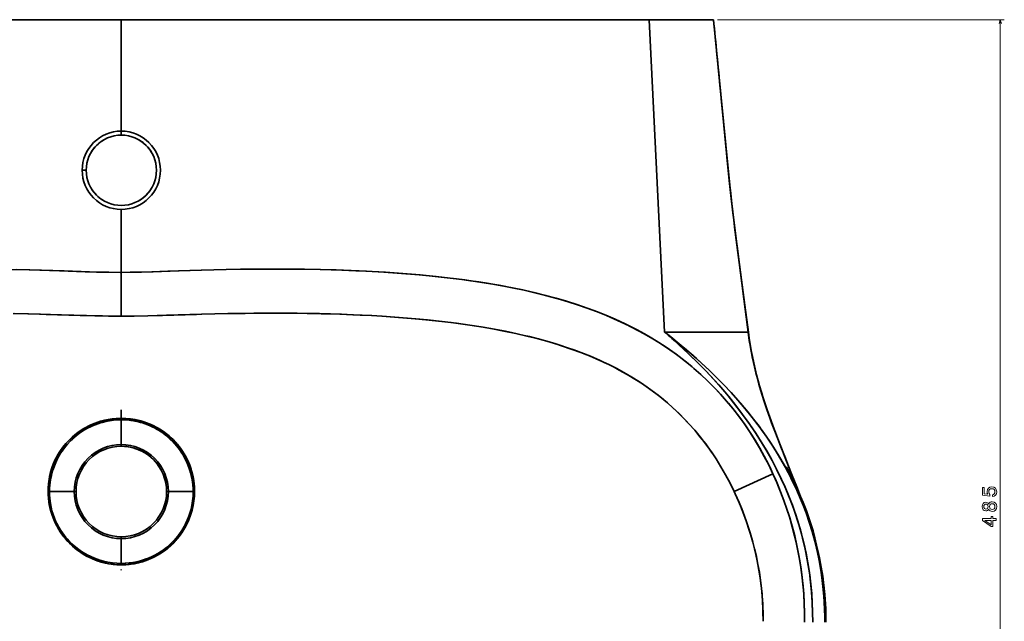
# Model space of a CAD drawing. Extents: x 193 to 1943, y -4 to 1607.
# Tile 3 of 6: x 493 to 984, y 358 to 657. Entities that reach past the tile are written whole.
import ezdxf

# ---------------------------------------------------------------- set-up
doc = ezdxf.new("R2010")
doc.units = 0

msp = doc.modelspace()

# ---------------------------------------------------------------- linework, layer by layer
at = {"color": 7, "lineweight": 35}
for p, q in [((543.91, 657.4), (280.85, 657.4)), ((280.85, 657.4), (543.91, 657.4)), ((543.91, 657.4), (806.97, 657.4)), ((543.91, 601.9), (543.91, 657.4)), ((806.97, 657.4), (543.91, 657.4)), ((543.91, 657.4), (543.91, 601.9)), ((838.97, 657.4), (806.97, 657.4)), ((806.97, 657.4), (838.97, 657.4)), ((806.97, 657.4), (814.58, 501.82)), ((814.58, 501.82), (806.97, 657.4)), ((543.91, 531.56), (543.91, 562.9)), ((543.91, 562.9), (543.91, 531.56)), ((543.91, 509.77), (543.91, 531.56)), ((543.91, 531.56), (543.91, 509.77)), ((856.22, 501.82), (824.7, 501.82)), ((824.7, 501.82), (856.22, 501.82)), ((849.27, 422.37), (868.55, 431.26)), ((849.27, 422.37), (868.55, 431.26))]:
    msp.add_line(p, q, dxfattribs=at)
at = {"color": 7, "lineweight": 13}
for p, q in [((840.97, 657.4), (983.84, 657.4)), ((981.84, 172.4), (981.84, 657.4))]:
    msp.add_line(p, q, dxfattribs=at)
at = {"color": 7, "lineweight": 35, "ltscale": 0.002213}
msp.add_line((543.91, 599.9), (543.82, 599.9), dxfattribs=at)
at = {"color": 7, "lineweight": 35, "ltscale": 0.05}
for p, q in [((543.91, 601.9), (543.91, 599.9)), ((543.91, 599.9), (543.91, 601.9)), ((526.41, 582.4), (524.41, 582.4)), ((524.41, 582.4), (526.41, 582.4))]:
    msp.add_line(p, q, dxfattribs=at)
at = {"color": 7, "lineweight": 35, "ltscale": 0.003329}
msp.add_line((544.05, 599.9), (543.91, 599.9), dxfattribs=at)
at = {"color": 7, "lineweight": 35, "ltscale": 0.25289}
for p, q in [((824.7, 501.82), (814.58, 501.82)), ((814.58, 501.82), (824.7, 501.82))]:
    msp.add_line(p, q, dxfattribs=at)
at = {"color": 7, "lineweight": 35, "ltscale": 0.002478}
msp.add_line((856.22, 501.82), (856.32, 501.82), dxfattribs=at)
msp.add_line((856.22, 501.82), (856.32, 501.82), dxfattribs=at)
at = {"color": 7, "lineweight": 35, "ltscale": 0.089192}
msp.add_line((543.91, 459.49), (543.91, 463.06), dxfattribs=at)
at = {"color": 7, "lineweight": 35, "ltscale": 0.10546}
msp.add_line((543.91, 458.84), (543.91, 463.06), dxfattribs=at)
at = {"color": 7, "lineweight": 35, "ltscale": 0.016812}
msp.add_line((543.91, 458.17), (543.91, 458.84), dxfattribs=at)
msp.add_line((543.91, 458.17), (543.91, 458.84), dxfattribs=at)
at = {"color": 7, "lineweight": 35, "ltscale": 0.308237}
for p, q in [((543.91, 458.17), (543.91, 445.84)), ((543.91, 445.84), (543.91, 458.17))]:
    msp.add_line(p, q, dxfattribs=at)
at = {"color": 7, "lineweight": 35, "ltscale": 0.000423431}
msp.add_line((543.91, 457.93), (543.91, 457.94), dxfattribs=at)
at = {"color": 7, "lineweight": 35, "ltscale": 0.003841}
msp.add_line((543.91, 456.67), (543.91, 456.52), dxfattribs=at)
at = {"color": 7, "lineweight": 35, "ltscale": 0.146223}
for p, q in [((543.91, 445.84), (543.91, 451.69)), ((543.91, 451.69), (543.91, 445.84))]:
    msp.add_line(p, q, dxfattribs=at)
at = {"color": 7, "lineweight": 35, "ltscale": 0.021967}
for p, q in [((543.91, 445.84), (543.91, 444.96)), ((543.91, 445.84), (543.91, 444.96)), ((520.47, 422.4), (521.35, 422.4)), ((520.47, 422.4), (521.35, 422.4)), ((567.35, 422.4), (566.48, 422.4)), ((567.35, 422.4), (566.48, 422.4)), ((543.91, 398.95), (543.91, 399.83)), ((543.91, 398.95), (543.91, 399.83))]:
    msp.add_line(p, q, dxfattribs=at)
at = {"color": 7, "lineweight": 35, "ltscale": 0.016815}
msp.add_line((508.1, 422.4), (507.43, 422.4), dxfattribs=at)
msp.add_line((508.1, 422.4), (507.43, 422.4), dxfattribs=at)
at = {"color": 7, "lineweight": 35, "ltscale": 0.000808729}
for p, q in [((507.43, 422.37), (507.43, 422.4)), ((507.43, 422.37), (507.43, 422.4)), ((580.4, 422.4), (580.4, 422.37)), ((580.4, 422.4), (580.4, 422.37))]:
    msp.add_line(p, q, dxfattribs=at)
at = {"color": 7, "lineweight": 35, "ltscale": 0.016806}
msp.add_line((508.1, 422.36), (507.43, 422.37), dxfattribs=at)
msp.add_line((508.1, 422.36), (507.43, 422.37), dxfattribs=at)
at = {"color": 7, "lineweight": 35, "ltscale": 0.000794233}
for p, q in [((508.1, 422.36), (508.1, 422.4)), ((508.1, 422.4), (508.1, 422.36))]:
    msp.add_line(p, q, dxfattribs=at)
at = {"color": 7, "lineweight": 35, "ltscale": 0.309249}
msp.add_line((520.47, 422.4), (508.1, 422.4), dxfattribs=at)
msp.add_line((520.47, 422.4), (508.1, 422.4), dxfattribs=at)
at = {"color": 7, "lineweight": 35, "ltscale": 0.309248}
msp.add_line((567.35, 422.4), (579.72, 422.4), dxfattribs=at)
msp.add_line((567.35, 422.4), (579.72, 422.4), dxfattribs=at)
at = {"color": 7, "lineweight": 35, "ltscale": 0.000794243}
for p, q in [((579.72, 422.36), (579.72, 422.4)), ((579.72, 422.4), (579.72, 422.36))]:
    msp.add_line(p, q, dxfattribs=at)
at = {"color": 7, "lineweight": 35, "ltscale": 0.016816}
msp.add_line((579.72, 422.4), (580.4, 422.4), dxfattribs=at)
msp.add_line((579.72, 422.4), (580.4, 422.4), dxfattribs=at)
at = {"color": 7, "lineweight": 35, "ltscale": 0.016805}
msp.add_line((579.72, 422.36), (580.4, 422.37), dxfattribs=at)
msp.add_line((579.72, 422.36), (580.4, 422.37), dxfattribs=at)
at = {"color": 7, "lineweight": 35, "ltscale": 0.000249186}
for p, q in [((580.34, 424.58), (580.34, 424.57)), ((580.34, 424.57), (580.34, 424.58))]:
    msp.add_line(p, q, dxfattribs=at)
at = {"color": 7, "lineweight": 35, "ltscale": 0.308978}
for p, q in [((543.91, 398.95), (543.91, 386.6)), ((543.91, 386.6), (543.91, 398.95))]:
    msp.add_line(p, q, dxfattribs=at)
at = {"color": 7, "lineweight": 35, "ltscale": 0.202576}
for p, q in [((543.91, 390.12), (543.91, 398.22)), ((543.91, 398.22), (543.91, 390.12))]:
    msp.add_line(p, q, dxfattribs=at)
at = {"color": 7, "lineweight": 35, "ltscale": 0.074928}
msp.add_line((543.91, 387.12), (543.91, 390.12), dxfattribs=at)
msp.add_line((543.91, 387.12), (543.91, 390.12), dxfattribs=at)
at = {"color": 7, "lineweight": 35, "ltscale": 0.013986}
msp.add_line((543.91, 387.12), (543.91, 386.56), dxfattribs=at)
at = {"color": 7, "lineweight": 35, "ltscale": 0.013862}
msp.add_line((543.91, 386.57), (543.91, 387.12), dxfattribs=at)
at = {"color": 7, "lineweight": 35, "ltscale": 0.017629}
msp.add_line((543.91, 386.6), (543.91, 385.89), dxfattribs=at)
msp.add_line((543.91, 386.6), (543.91, 385.89), dxfattribs=at)
at = {"color": 7, "lineweight": 35, "ltscale": 0.008618}
msp.add_line((543.91, 383.56), (543.91, 383.21), dxfattribs=at)
at = {"color": 7, "lineweight": 35, "ltscale": 0.008638}
msp.add_line((543.91, 383.21), (543.91, 383.55), dxfattribs=at)
at = {"color": 7, "lineweight": 35}
for points in [[(838.97, 657.4), (845.07, 595.09), (845.83, 587.3), (846.93, 576.3), (847.51, 570.81), (848.44, 562.59), (849.19, 556.42), (849.97, 550.26), (851.77, 536.48), (856.22, 501.82)], [(838.97, 657.4), (843.11, 614.96), (845.98, 585.79), (846.81, 577.39), (847.94, 566.9), (849.06, 557.48), (849.65, 552.77), (850.87, 543.36), (853.64, 522.16), (855.91, 504.19), (856.22, 501.82)], [(842.81, 618.02), (845.74, 588.44), (846.4, 581.78), (847.09, 575.11), (847.82, 568.44), (848.59, 561.77), (849.41, 555.09), (851.14, 541.8), (854.61, 515.16), (856.32, 501.82)], [(485.24, 533.06), (498.36, 532.77), (513.08, 532.32), (525.89, 531.9), (531.55, 531.73), (536.7, 531.62), (543.36, 531.56), (543.91, 531.56)], [(543.91, 531.56), (537.72, 531.61), (533.88, 531.68), (528.12, 531.83), (515.48, 532.24), (504.18, 532.61), (491.73, 532.93)], [(543.91, 531.56), (548.32, 531.58), (553.37, 531.66), (559.16, 531.81), (567.17, 532.07), (583.8, 532.61), (596.23, 532.94), (604.64, 533.09), (614.67, 533.2), (620.53, 533.22), (631.88, 533.16), (643.15, 532.97), (653.8, 532.66), (660.75, 532.39), (666.15, 532.13), (674.72, 531.65), (683.5, 531.05), (692.26, 530.32), (700.7, 529.5), (709.22, 528.53), (713.58, 527.98), (717.92, 527.39), (722.07, 526.78), (726.21, 526.13), (730.79, 525.35), (735.35, 524.52), (739.7, 523.67), (743.92, 522.79), (750.01, 521.41), (755.23, 520.11), (758.46, 519.26), (762.74, 518.05), (767.01, 516.77), (771.25, 515.4), (776, 513.77), (780.71, 512.02), (785.37, 510.16), (789.99, 508.17), (792.44, 507.06), (794.87, 505.92), (798.09, 504.33), (801.27, 502.68), (804.42, 500.96), (808.77, 498.43), (810.92, 497.11), (813.06, 495.75), (815.16, 494.38), (817.23, 492.96), (820.32, 490.77), (823.35, 488.49), (826.32, 486.14), (829.23, 483.71), (832.58, 480.76), (835.83, 477.71), (839.17, 474.39), (842.39, 470.96), (845.51, 467.43), (848.51, 463.8), (851.4, 460.08), (854.18, 456.26), (856.83, 452.36), (859.43, 448.29), (861.9, 444.14), (864.25, 439.91), (866.46, 435.62), (868.55, 431.26)], [(543.91, 531.56), (550.11, 531.61), (553.94, 531.68), (559.7, 531.83), (572.34, 532.24), (583.65, 532.61), (596.1, 532.93), (603.28, 533.07), (614.39, 533.2), (626.02, 533.21), (635.2, 533.12), (643.06, 532.97), (650.93, 532.76), (658.39, 532.49), (662.36, 532.32), (672.22, 531.8), (675.59, 531.6), (684.18, 531), (692.74, 530.28), (701.79, 529.39), (706.34, 528.88), (710.9, 528.33), (715.03, 527.79), (719.14, 527.21), (725.66, 526.22), (732.16, 525.11), (738.64, 523.89), (744.61, 522.64), (750.31, 521.34), (755.47, 520.05), (760.62, 518.66), (765.75, 517.16), (770.85, 515.54), (773.7, 514.57), (776.54, 513.57), (779.29, 512.56), (782.02, 511.51), (785.7, 510.02), (789.34, 508.46), (792.95, 506.82), (796.93, 504.91), (800.86, 502.89), (804.55, 500.89), (808.18, 498.78), (811.77, 496.58), (815.29, 494.28), (818.61, 492), (821.86, 489.62), (825.05, 487.16), (828.17, 484.61), (831.67, 481.58), (835.08, 478.44), (838.37, 475.2), (841.12, 472.34), (843.79, 469.4), (846.38, 466.39), (849.25, 462.87), (852.02, 459.25), (854.67, 455.55), (857.22, 451.78), (859.66, 447.92), (861.98, 444), (864.19, 440.01), (866.29, 435.96), (867.44, 433.62), (868.55, 431.26)], [(543.91, 509.77), (534.54, 509.85), (526.5, 510.03), (514.07, 510.39), (497.71, 510.85), (490.05, 511.02)], [(543.91, 509.77), (537.55, 509.81), (530.68, 509.93), (523.35, 510.12), (506.47, 510.62), (503.72, 510.7), (490.81, 511.01)], [(543.91, 509.77), (550.28, 509.81), (557.14, 509.93), (564.48, 510.12), (581.35, 510.62), (584.1, 510.7), (597.02, 511.01), (609.97, 511.2), (620.27, 511.25), (631.52, 511.19), (642.69, 511), (653.66, 510.68), (659.34, 510.45), (668.57, 510), (673.93, 509.69), (682.34, 509.1), (690.7, 508.41), (696.53, 507.86), (703.73, 507.08), (710.91, 506.2), (717.57, 505.27), (724.2, 504.23), (727.95, 503.59), (731.7, 502.9), (735.37, 502.19), (739.02, 501.43), (744.58, 500.19), (747.29, 499.54), (752.21, 498.27), (757.1, 496.91), (761.95, 495.43), (766.75, 493.85), (769.41, 492.92), (772.06, 491.94), (774.58, 490.97), (777.09, 489.96), (780.46, 488.53), (783.8, 487.03), (787.09, 485.46), (790.71, 483.62), (794.27, 481.69), (798.23, 479.39), (802.1, 476.96), (805.89, 474.4), (807.75, 473.07), (809.59, 471.71), (811.4, 470.32), (813.19, 468.89), (816.01, 466.53), (818.77, 464.08), (821.79, 461.22), (824.72, 458.27), (827.55, 455.22), (830.29, 452.08), (832.93, 448.85), (835.46, 445.52), (837.9, 442.12), (840.23, 438.63), (842.68, 434.69), (845.01, 430.66), (847.21, 426.55), (849.27, 422.37)], [(849.27, 422.37), (847.2, 426.56), (845, 430.68), (842.66, 434.72), (840.2, 438.68), (838.92, 440.62), (837.6, 442.54), (835.05, 446.08), (832.39, 449.53), (829.61, 452.88), (826.73, 456.13), (823.74, 459.28), (820.65, 462.32), (817.95, 464.82), (815.18, 467.24), (813.05, 469), (810.89, 470.71), (807.29, 473.41), (803.6, 475.97), (799.82, 478.41), (795.96, 480.73), (792.02, 482.92), (789.42, 484.29), (786.79, 485.61), (784.52, 486.69), (782.23, 487.75), (777.59, 489.75), (772.88, 491.63), (768.11, 493.38), (763.28, 495.01), (760.44, 495.91), (757.58, 496.77), (751.82, 498.38), (746.02, 499.84), (740.39, 501.14), (734.55, 502.35), (728.89, 503.42), (723.19, 504.4), (717.47, 505.28), (712.84, 505.94), (708.2, 506.54), (701.91, 507.29), (695.62, 507.95), (690.31, 508.45), (682.02, 509.13), (673.69, 509.7), (668.77, 509.99), (662.98, 510.29), (652.82, 510.71), (643.54, 510.98), (636.43, 511.12), (626.67, 511.23), (614.44, 511.23), (605.54, 511.15), (597.24, 511.01), (583.9, 510.69), (566.36, 510.17), (557.13, 509.93), (549.41, 509.8), (543.91, 509.77)], [(883.95, 415.25), (881.88, 420.86), (880.45, 424.6), (877.53, 432.05), (874.64, 439.27), (871.78, 446.5), (869.82, 451.58), (867.91, 456.68), (865.7, 462.89), (864.64, 466), (863.63, 469.13), (861.99, 474.52), (861.23, 477.22), (860.5, 479.93), (859.81, 482.65), (859.16, 485.37), (858.27, 489.47), (857.49, 493.58), (856.8, 497.7), (856.22, 501.82)], [(856.22, 501.82), (856.84, 497.46), (857.57, 493.11), (858.42, 488.77), (859.38, 484.44), (860.08, 481.58), (860.82, 478.72), (861.61, 475.85), (862.44, 472.98), (864.22, 467.3), (865.58, 463.23), (867, 459.17), (868.61, 454.79), (870.26, 450.42), (872.49, 444.68), (874.77, 438.96), (877.05, 433.24), (880.43, 424.66), (882.22, 419.96), (883.95, 415.25)], [(883.91, 415.35), (882.16, 420.11), (880.35, 424.86), (878.5, 429.62), (874.72, 439.15), (872.83, 443.92), (870.96, 448.7), (869.14, 453.48), (866.96, 459.45), (864.9, 465.44), (863.93, 468.44), (862.99, 471.45), (862.1, 474.46), (861.25, 477.48), (860.44, 480.51), (859.69, 483.54), (858.99, 486.58), (858.34, 489.63), (857.75, 492.67), (857.22, 495.72), (856.74, 498.77), (856.32, 501.82)], [(894.37, 357.4), (894.35, 360.49), (894.28, 363.57), (894.04, 368.53), (893.66, 373.47), (893.12, 378.38), (892.43, 383.26), (891.58, 388.11), (890.58, 392.92), (889.43, 397.7), (888.13, 402.44), (886.67, 407.14), (885.06, 411.81), (883.3, 416.43), (881.39, 421.02), (879.53, 425.12), (877.56, 429.18), (875.46, 433.21), (873.24, 437.2), (870.9, 441.15), (868.45, 445.06), (865.88, 448.93), (864.32, 451.17), (862.73, 453.39), (859.44, 457.8), (855.99, 462.15), (852.39, 466.44), (848.65, 470.67), (844.76, 474.85), (840.95, 478.75), (837.01, 482.6), (832.96, 486.4), (828.78, 490.14), (825.87, 492.67), (822.9, 495.17), (818.98, 498.36), (817.66, 499.42)], [(817.66, 499.42), (822.87, 495.19), (825.47, 493.01), (828.03, 490.8), (830.48, 488.64), (832.89, 486.46), (836.74, 482.87), (840.49, 479.21), (844.14, 475.5), (847.69, 471.73), (851.13, 467.89), (854.77, 463.63), (858.27, 459.3), (861.63, 454.9), (863.25, 452.67), (864.84, 450.42), (867.31, 446.8), (869.68, 443.13), (871.94, 439.41), (874.11, 435.66), (876.18, 431.86), (877.36, 429.57), (878.51, 427.26), (879.98, 424.17), (881.38, 421.05), (882.71, 417.9), (884.21, 414.1), (885.62, 410.26), (886.92, 406.4), (888.11, 402.5), (889.2, 398.58), (890.28, 394.25), (891.23, 389.9), (892.05, 385.51), (892.75, 381.1), (893.32, 376.67), (893.77, 372.21), (894.09, 367.73), (894.29, 363.23), (894.36, 360.32), (894.37, 357.4)], [(821.74, 495.51), (824.43, 493.03), (827.07, 490.54), (831.16, 486.52), (835.11, 482.48), (838.92, 478.4), (842.8, 474.05), (846.52, 469.65), (850.08, 465.23), (853.48, 460.76), (856.73, 456.25), (859.82, 451.71), (862.75, 447.13), (865.52, 442.51), (868.13, 437.85), (870.58, 433.16), (872.88, 428.43), (873.97, 426.05), (875.02, 423.66), (876.68, 419.65), (878.23, 415.62), (879.67, 411.56), (881, 407.48), (882.22, 403.37), (883.33, 399.24), (884.41, 394.71), (885.36, 390.16), (886.18, 385.57), (886.87, 380.95), (887.44, 376.3), (887.87, 371.62), (888.17, 366.91), (888.34, 362.17), (888.38, 357.4)], [(888.38, 357.4), (888.34, 362.38), (888.15, 367.34), (887.81, 372.28), (887.34, 377.19), (886.72, 382.08), (885.95, 386.94), (885.04, 391.77), (883.98, 396.57), (882.78, 401.33), (881.43, 406.06), (879.94, 410.75), (878.31, 415.4), (876.53, 420.01), (874.62, 424.57), (872.57, 429.09), (870.38, 433.56), (867.98, 438.12), (865.45, 442.62), (862.78, 447.07), (859.98, 451.47), (857.04, 455.81), (853.97, 460.09), (850.79, 464.32), (847.47, 468.49), (845.54, 470.84), (843.56, 473.17), (841.53, 475.49), (839.46, 477.8), (835.24, 482.34), (830.88, 486.81), (826.38, 491.2), (821.74, 495.51)], [(507.43, 422.4), (507.47, 424.32), (507.61, 426.17), (507.75, 427.4), (507.93, 428.62), (508.29, 430.43), (508.58, 431.65), (509.01, 433.16), (509.51, 434.68), (510.15, 436.35), (510.95, 438.13), (512, 440.17), (512.87, 441.65), (513.67, 442.88), (514.78, 444.43), (515.5, 445.35), (516.27, 446.27), (517.88, 448), (518.79, 448.89), (519.74, 449.75), (521.22, 450.99), (522.26, 451.78), (523.34, 452.54), (524.52, 453.31), (525.73, 454.03), (527.47, 454.96), (528.77, 455.58), (530.09, 456.15), (531.45, 456.67), (532.83, 457.13), (534.73, 457.68), (536.66, 458.12), (538.61, 458.46), (540.37, 458.67), (542.14, 458.8), (543.91, 458.84)], [(507.43, 422.4), (507.47, 424.29), (507.6, 426.1), (507.9, 428.44), (508.19, 429.96), (508.52, 431.41), (508.83, 432.57), (509.37, 434.27), (510.02, 436.02), (510.87, 437.98), (511.46, 439.17), (512.16, 440.45), (512.98, 441.83), (513.78, 443.05), (515.15, 444.9), (516.32, 446.32), (517.7, 447.81), (519.36, 449.41), (520.83, 450.68), (522.28, 451.79), (523.85, 452.88), (524.94, 453.56), (526.58, 454.5), (528.32, 455.37), (529.58, 455.93), (530.87, 456.45), (532.23, 456.94), (533.6, 457.37), (535.49, 457.86), (537.41, 458.26), (539.38, 458.56), (541.38, 458.75), (542.64, 458.82), (543.91, 458.84)], [(508.1, 422.4), (508.16, 424.3), (508.32, 426.14), (508.48, 427.36), (508.67, 428.57), (509.05, 430.37), (509.35, 431.58), (509.69, 432.76), (510.31, 434.62), (510.97, 436.27), (511.78, 438.05), (512.81, 440), (513.68, 441.46), (514.4, 442.56), (515.55, 444.15), (516.27, 445.05), (517.04, 445.96), (518.62, 447.65), (519.55, 448.55), (520.53, 449.43), (521.99, 450.64), (523.03, 451.41), (524.1, 452.16), (525.29, 452.92), (526.74, 453.76), (528.25, 454.54), (529.53, 455.14), (530.84, 455.69), (532.2, 456.19), (533.57, 456.64), (535.45, 457.15), (537.37, 457.56), (539.53, 457.9), (541.71, 458.1), (543.91, 458.17)], [(543.91, 458.17), (541.96, 458.11), (540.02, 457.96), (538.1, 457.69), (536.19, 457.32), (534.31, 456.85), (532.46, 456.28), (530.63, 455.6), (528.86, 454.83), (527.14, 453.98), (525.91, 453.29), (524.72, 452.56), (523.14, 451.5), (521.65, 450.36), (520.24, 449.18), (519.3, 448.32), (518.39, 447.43), (517.13, 446.07), (516.05, 444.79), (514.72, 443.02), (513.67, 441.45), (512.77, 439.94), (511.77, 438.03), (510.9, 436.11), (510.07, 433.93), (509.69, 432.76), (509.33, 431.52), (509.02, 430.26), (508.63, 428.3), (508.42, 426.98), (508.27, 425.63), (508.15, 424.03), (508.1, 422.4)], [(543.91, 458.84), (546.22, 458.77), (548.5, 458.55), (550.75, 458.2), (552.88, 457.73), (554.96, 457.15), (556.33, 456.68), (558.15, 455.97), (559.9, 455.18), (561.68, 454.26), (563.36, 453.27), (564.43, 452.57), (565.97, 451.48), (567.11, 450.58), (568.16, 449.69), (569.78, 448.16), (570.57, 447.35), (571.84, 445.93), (572.93, 444.57), (574.09, 442.98), (575.22, 441.21), (576.22, 439.45), (576.63, 438.64), (577.45, 436.88), (577.83, 435.96), (578.55, 433.99), (578.93, 432.78), (579.26, 431.59), (579.68, 429.75), (580.02, 427.81), (580.27, 425.57), (580.37, 423.92), (580.4, 422.4)], [(543.91, 458.84), (546.22, 458.77), (548.52, 458.55), (550.79, 458.19), (552.23, 457.89), (553.66, 457.53), (555.08, 457.11), (556.47, 456.63), (558.31, 455.91), (560.08, 455.1), (561.35, 454.44), (562.57, 453.75), (563.77, 453.01), (564.93, 452.23), (566.49, 451.08), (567.68, 450.11), (568.8, 449.11), (569.7, 448.25), (570.96, 446.94), (571.9, 445.86), (572.77, 444.78), (573.41, 443.93), (574.64, 442.15), (574.92, 441.71), (576.01, 439.84), (576.69, 438.52), (577.56, 436.62), (578.35, 434.58), (578.72, 433.47), (579.09, 432.24), (579.41, 431), (579.82, 429.04), (580.03, 427.75), (580.19, 426.44), (580.35, 424.49), (580.4, 422.4)], [(579.72, 422.4), (579.63, 424.76), (579.4, 427.02), (579.2, 428.29), (578.96, 429.54), (578.66, 430.88), (578.31, 432.18), (577.77, 433.9), (577.12, 435.64), (576.38, 437.35), (575.63, 438.88), (574.83, 440.33), (573.6, 442.29), (572.89, 443.33), (572.12, 444.35), (571.04, 445.67), (570.24, 446.57), (569.4, 447.46), (568.48, 448.36), (567.52, 449.24), (565.77, 450.69), (563.89, 452.05), (562.7, 452.82), (561.48, 453.54), (560.43, 454.12), (559.35, 454.66), (558.25, 455.16), (557.14, 455.63), (555.78, 456.14), (554.41, 456.59), (552.54, 457.11), (550.63, 457.53), (548.7, 457.85), (546.76, 458.05), (545.34, 458.14), (543.91, 458.17)], [(543.91, 458.17), (546.19, 458.1), (548.45, 457.88), (550.68, 457.52), (552.1, 457.22), (553.5, 456.86), (554.89, 456.44), (556.27, 455.96), (558.07, 455.24), (559.82, 454.43), (561.06, 453.78), (562.26, 453.08), (563.44, 452.35), (564.58, 451.57), (566.11, 450.42), (567.28, 449.45), (568.37, 448.46), (569.25, 447.61), (570.47, 446.32), (571.58, 445.02), (572.87, 443.34), (573.81, 441.99), (574.85, 440.29), (575.91, 438.34), (576.54, 437.01), (577.28, 435.24), (577.71, 434.07), (578.09, 432.91), (578.45, 431.69), (578.76, 430.45), (579.17, 428.48), (579.38, 427.18), (579.56, 425.57), (579.68, 423.91), (579.72, 422.4)], [(894.9, 357.4), (894.93, 359.65), (894.91, 361.91), (894.86, 364.22), (894.76, 366.53), (894.46, 371.1), (894, 375.66), (893.4, 380.23), (892.65, 384.79), (891.76, 389.36), (891.3, 391.51), (890.33, 395.69), (889.44, 399.32), (888.53, 402.75), (887.65, 405.83), (886.67, 408.88), (885.29, 412.77), (883.66, 416.88), (881.7, 421.37), (879.37, 426.36), (876.57, 432.02), (875.29, 434.55), (875.26, 434.6), (875.28, 434.56), (876.68, 431.75), (878.29, 428.39), (879.6, 425.46), (880.69, 422.89), (882.04, 419.52), (883.29, 416.48)], [(868.55, 431.26), (870.62, 426.59), (872.37, 422.33), (874.01, 418.01), (875.53, 413.66), (876.93, 409.27), (878.21, 404.84), (879.38, 400.38), (880.34, 396.23), (881.2, 392.07), (881.96, 387.88), (882.61, 383.7), (883.15, 379.51), (883.58, 375.31), (883.91, 371.1), (884.14, 366.53), (884.25, 361.96), (884.23, 357.4)], [(868.55, 431.26), (869.79, 428.52), (871.73, 423.94), (873.53, 419.3), (875.21, 414.61), (876.74, 409.88), (878.14, 405.1), (879.4, 400.29), (880.52, 395.44), (881.49, 390.56), (882.32, 385.65), (882.97, 380.97), (883.49, 376.27), (883.88, 371.56), (884.13, 366.84), (884.25, 362.12), (884.23, 357.4)], [(507.43, 422.37), (507.48, 420.72), (507.6, 419.08), (507.79, 417.45), (508.03, 415.98), (508.32, 414.52), (508.81, 412.6), (509.4, 410.7), (509.9, 409.31), (510.46, 407.93), (511.08, 406.58), (511.75, 405.26), (512.73, 403.53), (513.8, 401.87), (514.97, 400.25), (515.87, 399.11), (516.82, 398), (518.18, 396.57), (519.59, 395.23), (520.64, 394.32), (521.73, 393.45), (523.08, 392.46), (524.5, 391.51), (525.72, 390.78), (527.42, 389.85), (529.16, 389.02), (530.97, 388.27), (532.32, 387.79), (533.7, 387.35), (535.59, 386.85), (537.52, 386.46), (539.48, 386.16), (541.69, 385.96), (543.91, 385.89)], [(543.91, 385.89), (541.84, 385.95), (539.8, 386.12), (537.8, 386.41), (535.84, 386.8), (533.92, 387.29), (532.55, 387.71), (530.47, 388.47), (528.5, 389.32), (526.64, 390.26), (525.48, 390.92), (524.34, 391.61), (523.02, 392.5), (521.78, 393.41), (520.81, 394.18), (519.89, 394.97), (519.01, 395.77), (518.11, 396.64), (517.26, 397.52), (516.44, 398.44), (515.55, 399.5), (514.71, 400.59), (513.9, 401.73), (513.14, 402.88), (512.41, 404.08), (511.73, 405.3), (510.85, 407.07), (510.06, 408.9), (509.38, 410.76), (508.79, 412.66), (508.26, 414.81), (507.86, 417), (507.58, 419.2), (507.45, 421.43), (507.43, 422.37)], [(508.1, 422.36), (508.13, 420.75), (508.23, 419.15), (508.4, 417.55), (508.62, 416.11), (508.9, 414.68), (509.37, 412.79), (509.93, 410.94), (510.6, 409.11), (511.37, 407.33), (512.23, 405.59), (513.19, 403.9), (514.24, 402.26), (515.39, 400.67), (516.28, 399.55), (517.22, 398.45), (518.57, 397.04), (519.96, 395.72), (521.01, 394.83), (522.09, 393.97), (523.43, 392.99), (524.84, 392.06), (526.05, 391.34), (527.75, 390.43), (528.83, 389.9), (529.95, 389.41), (531.05, 388.97), (532.18, 388.56), (533.56, 388.11), (534.95, 387.73), (537.14, 387.24), (539.37, 386.88), (541.63, 386.67), (543.91, 386.6)], [(508.1, 422.36), (508.14, 420.42), (508.29, 418.48), (508.55, 416.56), (508.91, 414.65), (509.37, 412.77), (510.02, 410.68), (510.8, 408.63), (511.7, 406.64), (512.71, 404.71), (513.72, 403.04), (514.81, 401.44), (516, 399.88), (516.93, 398.78), (518.08, 397.54), (519.29, 396.34), (520.34, 395.39), (521.43, 394.48), (522.96, 393.32), (524.56, 392.24), (525.76, 391.51), (526.98, 390.82), (528.71, 389.96), (530.5, 389.18), (531.84, 388.68), (533.21, 388.22), (535.09, 387.69), (537.25, 387.22), (539.45, 386.87), (541.67, 386.66), (543.91, 386.6)], [(580.4, 422.37), (580.32, 420.14), (580.1, 417.91), (579.75, 415.71), (579.27, 413.54), (578.88, 412.1), (578.43, 410.69), (577.74, 408.83), (576.95, 407.01), (576.07, 405.25), (575.09, 403.53), (574.02, 401.86), (573.04, 400.48), (571.96, 399.12), (571.02, 398.02), (569.87, 396.79), (568.62, 395.58), (567.26, 394.39), (566.21, 393.54), (564.89, 392.56), (563.48, 391.61), (562.29, 390.88), (560.66, 389.98), (558.95, 389.15), (557.13, 388.38), (555.83, 387.9), (554.5, 387.47), (552.47, 386.91), (550.4, 386.47), (548.28, 386.15), (546.11, 385.96), (543.91, 385.89)], [(543.91, 385.89), (545.88, 385.94), (547.83, 386.1), (549.77, 386.36), (551.67, 386.73), (553.09, 387.07), (554.49, 387.46), (556.35, 388.09), (558.17, 388.8), (559.46, 389.38), (560.71, 390.01), (561.94, 390.68), (563.14, 391.39), (564.53, 392.31), (565.86, 393.27), (566.92, 394.1), (567.99, 395.01), (569.02, 395.95), (570.01, 396.93), (570.94, 397.94), (571.85, 398.99), (573.18, 400.67), (574.39, 402.41), (575.14, 403.61), (575.85, 404.84), (576.61, 406.31), (577.31, 407.81), (577.93, 409.33), (578.6, 411.2), (579.16, 413.11), (579.69, 415.39), (580.07, 417.7), (580.31, 420.03), (580.4, 422.37)], [(543.91, 386.6), (546.2, 386.67), (548.47, 386.88), (550.71, 387.24), (552.13, 387.54), (553.54, 387.9), (554.94, 388.32), (556.32, 388.8), (557.45, 389.23), (558.55, 389.7), (560.68, 390.74), (561.91, 391.42), (563.12, 392.15), (564.71, 393.21), (565.81, 394.03), (566.88, 394.87), (568.64, 396.44), (570.26, 398.08), (571.17, 399.1), (572.04, 400.15), (572.77, 401.1), (573.45, 402.06), (574.72, 404.04), (575.82, 406.01), (576.79, 408.06), (577.62, 410.17), (578.27, 412.13), (578.8, 414.14), (579.21, 416.17), (579.5, 418.22), (579.67, 420.29), (579.72, 422.36)], [(543.91, 386.6), (545.87, 386.65), (547.82, 386.81), (549.74, 387.07), (551.64, 387.43), (553.05, 387.77), (554.45, 388.17), (556.3, 388.79), (558.1, 389.5), (559.37, 390.08), (560.62, 390.7), (561.84, 391.37), (563.03, 392.09), (564.4, 392.99), (565.71, 393.94), (566.75, 394.77), (568.51, 396.32), (570.12, 397.93), (571.02, 398.93), (571.88, 399.95), (573.04, 401.47), (573.83, 402.62), (574.57, 403.79), (575.29, 405.03), (575.96, 406.3), (576.79, 408.06), (577.52, 409.87), (578.14, 411.71), (578.67, 413.59), (579.09, 415.49), (579.45, 417.76), (579.66, 420.06), (579.72, 422.36)], [(863.65, 357.77), (863.62, 362.35), (863.44, 366.93), (863.12, 371.5), (862.72, 375.42), (862.23, 379.32), (861.62, 383.22), (860.75, 387.9), (859.73, 392.56), (858.56, 397.18), (857.25, 401.76), (855.78, 406.29), (854.44, 410.07), (853, 413.82), (851.46, 417.53), (849.82, 421.19), (849.27, 422.37)], [(849.27, 422.37), (849.76, 421.32), (851.74, 416.87), (853.58, 412.36), (855.26, 407.8), (856.8, 403.18), (858.19, 398.52), (859.43, 393.82), (860.32, 389.96), (861.11, 386.07), (861.8, 382.16), (862.37, 378.24), (862.85, 374.31), (863.21, 370.39), (863.46, 366.46), (863.61, 362.53), (863.65, 357.77)], [(883.93, 415.17), (883.95, 415.18), (883.96, 415.21), (883.95, 415.25)], [(894.59, 366.23), (894.43, 369.4), (894.19, 372.56), (893.87, 375.71), (893.58, 378.08), (893.25, 380.43), (892.87, 382.79), (892.45, 385.14), (891.5, 389.82), (890.4, 394.48), (889.16, 399.12)], [(889.17, 399.1), (890.4, 394.47), (891.5, 389.81), (892.45, 385.13), (892.87, 382.78), (893.25, 380.43), (893.58, 378.07), (893.87, 375.71), (894.19, 372.56), (894.43, 369.4), (894.59, 366.23)]]:
    msp.add_lwpolyline(points, dxfattribs=at)
at = {"color": 7, "lineweight": 13}
msp.add_lwpolyline([(982.36, 655.47), (981.84, 657.4), (981.32, 655.47)], dxfattribs=at)
for points in [[(978.01, 419.87), (978.84, 420.09), (979.49, 420.59), (979.89, 421.31), (980.04, 422.24), (979.86, 423.26), (979.37, 424.06), (978.58, 424.56), (977.57, 424.75), (976.63, 424.58), (975.9, 424.1), (975.42, 423.34), (975.25, 422.36), (975.37, 421.61), (975.7, 421.02), (973.82, 421.3), (973.82, 424.37), (972.99, 424.37), (972.99, 420.63), (976.7, 420.07), (976.7, 420.88), (976.23, 421.46), (976.06, 422.21), (976.17, 422.86), (976.49, 423.35), (976.99, 423.66), (977.62, 423.77), (978.26, 423.66), (978.75, 423.34), (979.06, 422.85), (979.17, 422.21), (979.1, 421.68), (978.87, 421.26), (978.51, 420.96), (978.01, 420.81)], [(976.07, 413.65), (976.35, 413.14), (976.74, 412.78), (977.24, 412.56), (977.83, 412.49), (978.73, 412.65), (979.43, 413.12), (979.87, 413.87), (980.04, 414.9), (979.87, 415.92), (979.43, 416.68), (978.73, 417.14), (977.83, 417.31), (977.24, 417.23), (976.74, 417.02), (976.35, 416.66), (976.07, 416.15), (975.83, 416.55), (975.49, 416.84), (975.09, 417.01), (974.59, 417.07), (973.88, 416.91), (973.3, 416.48), (972.93, 415.8), (972.79, 414.9), (972.93, 413.99), (973.3, 413.31), (973.88, 412.87), (974.59, 412.72), (975.09, 412.77), (975.49, 412.94)], [(974.68, 413.68), (974.23, 413.76), (973.89, 414), (973.68, 414.39), (973.6, 414.9), (973.68, 415.4), (973.89, 415.79), (974.23, 416.03), (974.68, 416.12), (975.13, 416.03), (975.48, 415.79), (975.71, 415.4), (975.78, 414.9), (975.7, 414.39), (975.48, 414), (975.13, 413.76)], [(977.81, 413.46), (977.28, 413.55), (976.87, 413.84), (976.61, 414.3), (976.52, 414.9), (976.61, 415.5), (976.87, 415.95), (977.28, 416.24), (977.81, 416.34), (978.39, 416.24), (978.82, 415.95), (979.1, 415.5), (979.19, 414.9), (979.1, 414.3), (978.82, 413.84), (978.39, 413.55)], [(979.84, 407.98), (979.84, 408.89), (978.1, 408.89), (978.1, 409.89), (977.3, 409.89), (977.3, 408.89), (972.99, 408.89), (972.99, 407.97), (977.22, 404.91), (978.1, 404.91), (978.1, 407.98)], [(977.3, 405.75), (974.16, 407.98), (977.3, 407.98)]]:
    msp.add_lwpolyline(points, close=True, dxfattribs=at)
at = {"color": 7, "lineweight": 35}
for centre, radius, start, end in [((-50089.14, -4317.64), 51170.55, 5.539973, 5.579378), ((543.91, 582.4), 19.5, 90, 180), ((543.91, 582.4), 19.5, 90, 180), ((543.91, 582.4), 17.5, 90, 180), ((543.91, 582.4), 17.5, 90, 180), ((543.91, 582.4), 19.5, 360, 90), ((543.91, 582.4), 19.5, 0, 90), ((543.91, 582.4), 17.5, 0, 90), ((543.91, 582.4), 17.5, 0, 90), ((543.93, 582.38), 17.52, 121.4546, 148.4857), ((543.9, 582.39), 17.52, 31.3434, 58.6695), ((543.91, 582.4), 19.5, 180, 270), ((543.91, 582.4), 19.5, 180, 270), ((543.91, 582.4), 17.5, 180, 360), ((543.91, 582.4), 17.5, 180, 360), ((543.91, 582.4), 19.5, 270, 0), ((543.91, 582.4), 19.5, 270, 360), ((543.93, 582.41), 17.52, 211.6325, 238.3754), ((543.9, 582.41), 17.52, 301.5216, 328.559), ((621.78, 275.86), 297.04, 47.6849, 49.5261), ((625.46, 256.89), 309.46, 51.6045, 52.327), ((626.21, 257.84), 308.24, 51.6032, 52.3286), ((621.82, 275.92), 296.97, 47.6847, 49.5265), ((543.91, 422.4), 23.44, 89.9996, 180), ((543.91, 422.4), 23.44, 89.9996, 180), ((543.91, 422.4), 22.56, 89.9994, 180), ((543.91, 422.4), 22.56, 89.9995, 180), ((543.91, 422.4), 23.44, 0.0002, 90.0004), ((543.91, 422.4), 23.44, 0.0002, 90.0003), ((543.91, 422.4), 22.56, 29.8092, 90.0005), ((543.91, 422.4), 22.56, 0.0002, 90.0004), ((543.91, 422.4), 22.56, 0, 90.0005), ((543.91, 422.4), 22.56, 360, 20.085), ((543.91, 422.4), 23.44, 180, 270.0006), ((543.91, 422.4), 23.44, 180, 270.0006), ((543.91, 422.4), 22.56, 180, 270.0006), ((543.91, 422.4), 22.56, 180, 270.0004), ((543.91, 422.4), 23.44, 269.9992, 0.0001), ((543.91, 422.4), 22.56, 269.9994, 360), ((543.91, 422.4), 23.44, 269.9993, 0), ((543.91, 422.4), 22.56, 269.9995, 360)]:
    msp.add_arc(centre, radius, start, end, dxfattribs=at)

doc.saveas('drawing.dxf')
